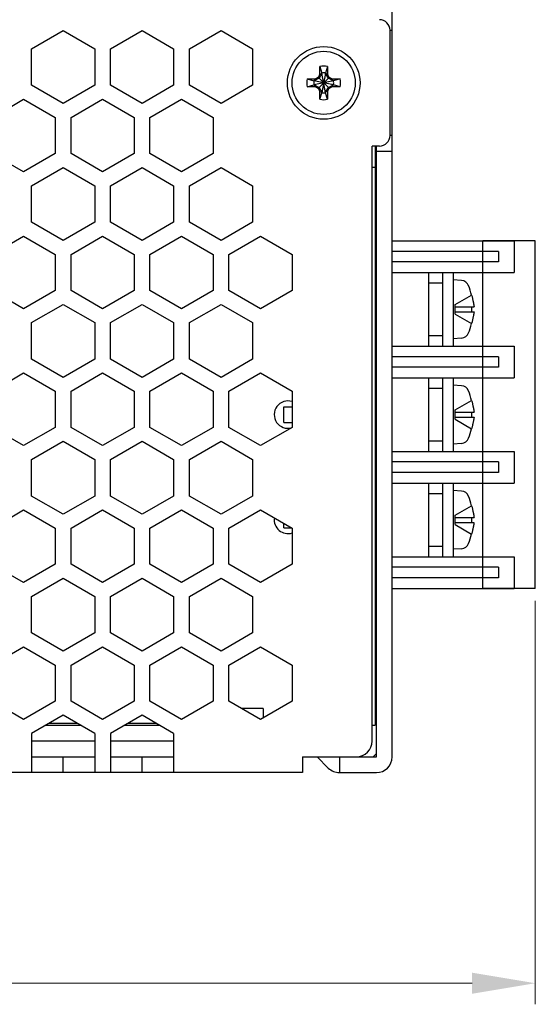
# Model space of a CAD drawing. Header units: millimetres. Extents: x 0 to 420, y 0 to 297.
# Tile 3 of 6: x 221 to 270, y 66 to 159. Entities that reach past the tile are written whole.
import ezdxf

# ---------------------------------------------------------------- set-up
doc = ezdxf.new("R2010")
doc.units = ezdxf.units.MM
doc.layers.get('Defpoints').update_dxf_attribs({"linetype": 'CONTINUOUS', "lineweight": 13})
doc.layers.add('Dimension', color=2, linetype='CONTINUOUS', lineweight=9)
doc.layers.add('Line', color=3, linetype='CONTINUOUS', lineweight=25)
doc.styles.get("Standard").update_dxf_attribs({"font": 'romans.shx'})
doc.dimstyles.new('yutana', dxfattribs={"dimtxt": 3.5, "dimasz": 3, "dimexe": 1, "dimexo": 0.6, "dimgap": 1.5, "dimtad": 1, "dimdec": 1, "dimzin": 0, "dimdsep": 46, "dimtxsty": 'Standard', "dimcen": 0, "dimadec": 0, "dimazin": 0, "dimtp": 0.01, "dimtm": 0.01, "dimtfac": 1, "dimtdec": 1, "dimtmove": 0, "dimatfit": 3, "dimfxl": 1, "dimtolj": 1, "dimtzin": 0, "dimlwd": 0, "dimlwe": 0, "dimarcsym": 0})

# ---------------------------------------------------------------- blocks, each defined once
blk = doc.blocks.new('*D5')
at = {"layer": 'Defpoints', "color": 0, "ltscale": 5}
for p in [(150, 164.7), (270, 105.5), (270, 68)]:
    blk.add_point(p, dxfattribs=at)
at = {"layer": 'Dimension', "color": 0, "lineweight": 0, "ltscale": 5}
for p, q in [((150, 163.5), (150, 66)), ((270, 104.3), (270, 66)), ((156, 68), (264, 68))]:
    blk.add_line(p, q, dxfattribs=at)
at = {"layer": 'Dimension', "color": 0, "ltscale": 5}
for points in [[(156, 69), (156, 67), (150, 68)], [(264, 69), (264, 67), (270, 68)]]:
    blk.add_solid(points, dxfattribs=at)
at = {"layer": 'Dimension', "color": 0, "ltscale": 5, "insert": (210, 73.5), "char_height": 5, "attachment_point": 5}
blk.add_mtext('\\A1;120.0', dxfattribs=at)

msp = doc.modelspace()

# ---------------------------------------------------------------- linework, layer by layer
at = {"layer": 'Line', "color": 7}
for p, q in [((256.4, 89.5), (256.4, 207.5)), ((222.15, 156.732), (225.15, 158.464)), ((225.15, 158.464), (228.15, 156.732)), ((229.65, 156.732), (232.65, 158.464)), ((232.65, 158.464), (235.65, 156.732)), ((237.15, 156.732), (240.15, 158.464)), ((240.15, 158.464), (243.15, 156.732)), ((256.2, 148.5), (256.2, 158.5)), ((256.2, 158.5), (256.4, 158.5)), ((222.15, 153.268), (222.15, 156.732)), ((228.15, 156.732), (228.15, 153.268)), ((229.65, 153.268), (229.65, 156.732)), ((235.65, 156.732), (235.65, 153.268)), ((237.15, 153.268), (237.15, 156.732)), ((243.15, 156.732), (243.15, 153.268)), ((249.436, 154.074), (249.53, 154.317)), ((249.715, 154.395), (249.455, 153.945)), ((249.53, 154.317), (249.53, 155.057)), ((249.53, 155.057), (249.715, 154.432)), ((249.53, 154.317), (249.715, 154.395)), ((250.085, 152.568), (249.715, 154.432)), ((249.715, 154.432), (249.715, 154.395)), ((250.085, 154.432), (249.715, 152.568)), ((250.085, 152.605), (249.715, 154.395)), ((250.085, 154.395), (249.715, 152.605)), ((250.27, 155.057), (250.085, 154.432)), ((250.085, 154.395), (250.085, 154.432)), ((250.27, 154.317), (250.085, 154.395)), ((250.345, 153.945), (250.085, 154.395)), ((250.27, 155.057), (250.27, 154.317)), ((250.27, 154.317), (250.364, 154.074)), ((248.343, 153.87), (249.083, 153.87)), ((248.343, 153.87), (248.968, 153.685)), ((250.832, 153.685), (248.968, 153.315)), ((249.005, 153.685), (248.968, 153.685)), ((250.832, 153.315), (248.968, 153.685)), ((249.455, 153.945), (249.005, 153.685)), ((249.083, 153.87), (249.005, 153.685)), ((250.795, 153.685), (249.005, 153.315)), ((250.795, 153.315), (249.005, 153.685)), ((249.083, 153.87), (249.436, 154.074)), ((249.436, 154.074), (249.455, 153.945)), ((250.345, 153.945), (249.455, 153.055)), ((250.345, 153.055), (249.455, 153.945)), ((250.364, 154.074), (250.345, 153.945)), ((250.795, 153.685), (250.345, 153.945)), ((250.364, 154.074), (250.717, 153.87)), ((250.717, 153.87), (251.457, 153.87)), ((250.717, 153.87), (250.795, 153.685)), ((250.832, 153.685), (250.795, 153.685)), ((251.457, 153.87), (250.832, 153.685)), ((225.15, 151.536), (222.15, 153.268)), ((228.15, 153.268), (225.15, 151.536)), ((232.65, 151.536), (229.65, 153.268)), ((235.65, 153.268), (232.65, 151.536)), ((240.15, 151.536), (237.15, 153.268)), ((243.15, 153.268), (240.15, 151.536)), ((248.343, 153.13), (248.968, 153.315)), ((249.083, 153.13), (248.343, 153.13)), ((248.968, 153.315), (249.005, 153.315)), ((249.005, 153.315), (249.455, 153.055)), ((249.083, 153.13), (249.005, 153.315)), ((249.436, 152.926), (249.083, 153.13)), ((249.436, 152.926), (249.455, 153.055)), ((249.53, 152.683), (249.436, 152.926)), ((249.455, 153.055), (249.715, 152.605)), ((249.53, 151.943), (249.53, 152.683)), ((249.53, 152.683), (249.715, 152.605)), ((249.53, 151.943), (249.715, 152.568)), ((249.715, 152.605), (249.715, 152.568)), ((250.085, 152.605), (250.345, 153.055)), ((250.27, 152.683), (250.085, 152.605)), ((250.085, 152.568), (250.085, 152.605)), ((250.27, 151.943), (250.085, 152.568)), ((250.364, 152.926), (250.27, 152.683)), ((250.27, 152.683), (250.27, 151.943)), ((250.345, 153.055), (250.795, 153.315)), ((250.364, 152.926), (250.345, 153.055)), ((250.717, 153.13), (250.364, 152.926)), ((250.717, 153.13), (250.795, 153.315)), ((251.457, 153.13), (250.717, 153.13)), ((250.795, 153.315), (250.832, 153.315)), ((251.457, 153.13), (250.832, 153.315)), ((218.4, 150.218), (221.4, 151.95)), ((221.4, 151.95), (224.4, 150.218)), ((225.9, 150.218), (228.9, 151.95)), ((228.9, 151.95), (231.9, 150.218)), ((233.4, 150.218), (236.4, 151.95)), ((236.4, 151.95), (239.4, 150.218)), ((224.4, 150.218), (224.4, 146.782)), ((225.9, 146.782), (225.9, 150.218)), ((231.9, 150.218), (231.9, 146.782)), ((233.4, 146.782), (233.4, 150.218)), ((239.4, 150.218), (239.4, 146.782)), ((256.4, 148.5), (256.2, 148.5)), ((254.5, 91), (254.5, 147.5)), ((255.2, 147.5), (254.5, 147.5)), ((254.8, 147.5), (254.8, 92.5)), ((254.9, 89.5), (254.9, 147.5)), ((254.9, 147), (256.4, 147)), ((221.4, 145.05), (218.4, 146.782)), ((224.4, 146.782), (221.4, 145.05)), ((228.9, 145.05), (225.9, 146.782)), ((231.9, 146.782), (228.9, 145.05)), ((236.4, 145.05), (233.4, 146.782)), ((239.4, 146.782), (236.4, 145.05)), ((222.15, 143.732), (225.15, 145.464)), ((225.15, 145.464), (228.15, 143.732)), ((229.65, 143.732), (232.65, 145.464)), ((232.65, 145.464), (235.65, 143.732)), ((237.15, 143.732), (240.15, 145.464)), ((240.15, 145.464), (243.15, 143.732)), ((254.5, 145.5), (254.8, 145.5)), ((222.15, 140.268), (222.15, 143.732)), ((228.15, 143.732), (228.15, 140.268)), ((229.65, 140.268), (229.65, 143.732)), ((235.65, 143.732), (235.65, 140.268)), ((237.15, 140.268), (237.15, 143.732)), ((243.15, 143.732), (243.15, 140.268)), ((225.15, 138.536), (222.15, 140.268)), ((228.15, 140.268), (225.15, 138.536)), ((232.65, 138.536), (229.65, 140.268)), ((235.65, 140.268), (232.65, 138.536)), ((240.15, 138.536), (237.15, 140.268)), ((243.15, 140.268), (240.15, 138.536)), ((218.4, 137.218), (221.4, 138.95)), ((221.4, 138.95), (224.4, 137.218)), ((225.9, 137.218), (228.9, 138.95)), ((228.9, 138.95), (231.9, 137.218)), ((233.4, 137.218), (236.4, 138.95)), ((236.4, 138.95), (239.4, 137.218)), ((240.9, 137.218), (243.9, 138.95)), ((243.9, 138.95), (246.9, 137.218)), ((254.8, 138.5), (254.9, 138.5)), ((256.4, 138.5), (268, 138.5)), ((265, 105.5), (265, 138.5)), ((270, 138.5), (265, 138.5)), ((268, 138.5), (268, 135.5)), ((270, 105.5), (270, 138.5)), ((254.8, 137.5), (254.9, 137.5)), ((266.5, 137.5), (256.4, 137.5)), ((266.5, 137.5), (266.5, 136.5)), ((224.4, 137.218), (224.4, 133.782)), ((225.9, 133.782), (225.9, 137.218)), ((231.9, 137.218), (231.9, 133.782)), ((233.4, 133.782), (233.4, 137.218)), ((239.4, 137.218), (239.4, 133.782)), ((240.9, 133.782), (240.9, 137.218)), ((246.9, 137.218), (246.9, 133.782)), ((254.8, 136.5), (254.9, 136.5)), ((266.5, 136.5), (256.4, 136.5)), ((254.8, 135.5), (254.9, 135.5)), ((256.4, 135.5), (268, 135.5)), ((259.9, 128.5), (259.9, 135.5)), ((261.2, 135.5), (261.2, 128.5)), ((262.2, 135.5), (262.2, 128.5)), ((262.998, 134.737), (262.2, 134.794)), ((221.4, 132.05), (218.4, 133.782)), ((224.4, 133.782), (221.4, 132.05)), ((228.9, 132.05), (225.9, 133.782)), ((231.9, 133.782), (228.9, 132.05)), ((236.4, 132.05), (233.4, 133.782)), ((239.4, 133.782), (236.4, 132.05)), ((243.9, 132.05), (240.9, 133.782)), ((246.9, 133.782), (243.9, 132.05)), ((259.9, 134.5), (261.2, 134.5)), ((262.403, 132.45), (263.949, 133.342)), ((222.15, 130.732), (225.15, 132.464)), ((225.15, 132.464), (228.15, 130.732)), ((229.65, 130.732), (232.65, 132.464)), ((232.65, 132.464), (235.65, 130.732)), ((237.15, 130.732), (240.15, 132.464)), ((240.15, 132.464), (243.15, 130.732)), ((262.403, 131.55), (262.403, 132.45)), ((262.403, 132.241), (264.179, 132.241)), ((262.403, 131.759), (264.179, 131.759)), ((262.403, 131.55), (263.949, 130.658)), ((222.15, 127.268), (222.15, 130.732)), ((228.15, 130.732), (228.15, 127.268)), ((229.65, 127.268), (229.65, 130.732)), ((235.65, 130.732), (235.65, 127.268)), ((237.15, 127.268), (237.15, 130.732)), ((243.15, 130.732), (243.15, 127.268)), ((259.9, 129.5), (261.2, 129.5)), ((262.998, 129.263), (262.2, 129.206)), ((254.9, 128.5), (254.8, 128.5)), ((256.4, 128.5), (268, 128.5)), ((268, 128.5), (268, 125.5)), ((225.15, 125.536), (222.15, 127.268)), ((228.15, 127.268), (225.15, 125.536)), ((232.65, 125.536), (229.65, 127.268)), ((235.65, 127.268), (232.65, 125.536)), ((240.15, 125.536), (237.15, 127.268)), ((243.15, 127.268), (240.15, 125.536)), ((254.8, 127.5), (254.9, 127.5)), ((266.5, 127.5), (256.4, 127.5)), ((266.5, 127.5), (266.5, 126.5)), ((254.8, 126.5), (254.9, 126.5)), ((266.5, 126.5), (256.4, 126.5)), ((218.4, 124.218), (221.4, 125.95)), ((221.4, 125.95), (224.4, 124.218)), ((225.9, 124.218), (228.9, 125.95)), ((228.9, 125.95), (231.9, 124.218)), ((233.4, 124.218), (236.4, 125.95)), ((236.4, 125.95), (239.4, 124.218)), ((240.9, 124.218), (243.9, 125.95)), ((243.9, 125.95), (246.9, 124.218)), ((254.8, 125.5), (254.9, 125.5)), ((256.4, 125.5), (268, 125.5)), ((259.9, 118.5), (259.9, 125.5)), ((261.2, 125.5), (261.2, 118.5)), ((262.2, 125.5), (262.2, 118.5)), ((259.9, 124.5), (261.2, 124.5)), ((262.998, 124.737), (262.2, 124.794)), ((224.4, 124.218), (224.4, 120.782)), ((225.9, 120.782), (225.9, 124.218)), ((231.9, 124.218), (231.9, 120.782)), ((233.4, 120.782), (233.4, 124.218)), ((239.4, 124.218), (239.4, 120.782)), ((240.9, 120.782), (240.9, 124.218)), ((246.9, 124.218), (246.9, 120.782)), ((246.1, 121.25), (246.1, 122.75)), ((246.1, 122.75), (246.9, 122.75)), ((262.403, 122.45), (263.949, 123.342)), ((262.403, 121.55), (262.403, 122.45)), ((262.403, 122.241), (264.179, 122.241)), ((262.403, 121.759), (264.179, 121.759)), ((262.403, 121.55), (263.949, 120.658)), ((221.4, 119.05), (218.4, 120.782)), ((224.4, 120.782), (221.4, 119.05)), ((228.9, 119.05), (225.9, 120.782)), ((231.9, 120.782), (228.9, 119.05)), ((236.4, 119.05), (233.4, 120.782)), ((239.4, 120.782), (236.4, 119.05)), ((243.9, 119.05), (240.9, 120.782)), ((246.9, 120.782), (243.9, 119.05)), ((246.1, 121.25), (246.9, 121.25)), ((222.15, 117.732), (225.15, 119.464)), ((225.15, 119.464), (228.15, 117.732)), ((229.65, 117.732), (232.65, 119.464)), ((232.65, 119.464), (235.65, 117.732)), ((237.15, 117.732), (240.15, 119.464)), ((240.15, 119.464), (243.15, 117.732)), ((259.9, 119.5), (261.2, 119.5)), ((262.998, 119.263), (262.2, 119.206)), ((254.9, 118.5), (254.8, 118.5)), ((256.4, 118.5), (268, 118.5)), ((268, 118.5), (268, 115.5)), ((222.15, 114.268), (222.15, 117.732)), ((228.15, 117.732), (228.15, 114.268)), ((229.65, 114.268), (229.65, 117.732)), ((235.65, 117.732), (235.65, 114.268)), ((237.15, 114.268), (237.15, 117.732)), ((243.15, 117.732), (243.15, 114.268)), ((254.8, 117.5), (254.9, 117.5)), ((266.5, 117.5), (256.4, 117.5)), ((266.5, 117.5), (266.5, 116.5)), ((254.8, 116.5), (254.9, 116.5)), ((266.5, 116.5), (256.4, 116.5)), ((254.8, 115.5), (254.9, 115.5)), ((256.4, 115.5), (268, 115.5)), ((259.9, 108.5), (259.9, 115.5)), ((261.2, 115.5), (261.2, 108.5)), ((262.2, 115.5), (262.2, 108.5)), ((225.15, 112.536), (222.15, 114.268)), ((228.15, 114.268), (225.15, 112.536)), ((232.65, 112.536), (229.65, 114.268)), ((235.65, 114.268), (232.65, 112.536)), ((240.15, 112.536), (237.15, 114.268)), ((243.15, 114.268), (240.15, 112.536)), ((259.9, 114.5), (261.2, 114.5)), ((262.998, 114.737), (262.2, 114.794)), ((262.403, 112.45), (263.949, 113.342)), ((218.4, 111.218), (221.4, 112.95)), ((221.4, 112.95), (224.4, 111.218)), ((225.9, 111.218), (228.9, 112.95)), ((228.9, 112.95), (231.9, 111.218)), ((233.4, 111.218), (236.4, 112.95)), ((236.4, 112.95), (239.4, 111.218)), ((240.9, 111.218), (243.9, 112.95)), ((243.9, 112.95), (246.9, 111.218)), ((262.403, 111.55), (262.403, 112.45)), ((262.403, 112.241), (264.179, 112.241)), ((246.1, 111.25), (246.1, 111.68)), ((262.403, 111.759), (264.179, 111.759)), ((262.403, 111.55), (263.949, 110.658)), ((224.4, 111.218), (224.4, 107.782)), ((225.9, 107.782), (225.9, 111.218)), ((231.9, 111.218), (231.9, 107.782)), ((233.4, 107.782), (233.4, 111.218)), ((239.4, 111.218), (239.4, 107.782)), ((240.9, 107.782), (240.9, 111.218)), ((246.1, 111.25), (246.844, 111.25)), ((246.9, 111.218), (246.9, 107.782)), ((259.9, 109.5), (261.2, 109.5)), ((254.9, 108.5), (254.8, 108.5)), ((256.4, 108.5), (268, 108.5)), ((262.998, 109.263), (262.2, 109.206)), ((268, 108.5), (268, 105.5)), ((221.4, 106.05), (218.4, 107.782)), ((224.4, 107.782), (221.4, 106.05)), ((228.9, 106.05), (225.9, 107.782)), ((231.9, 107.782), (228.9, 106.05)), ((236.4, 106.05), (233.4, 107.782)), ((239.4, 107.782), (236.4, 106.05)), ((243.9, 106.05), (240.9, 107.782)), ((246.9, 107.782), (243.9, 106.05)), ((254.8, 107.5), (254.9, 107.5)), ((266.5, 107.5), (256.4, 107.5)), ((266.5, 107.5), (266.5, 106.5)), ((222.15, 104.732), (225.15, 106.464)), ((225.15, 106.464), (228.15, 104.732)), ((229.65, 104.732), (232.65, 106.464)), ((232.65, 106.464), (235.65, 104.732)), ((237.15, 104.732), (240.15, 106.464)), ((240.15, 106.464), (243.15, 104.732)), ((254.8, 106.5), (254.9, 106.5)), ((266.5, 106.5), (256.4, 106.5)), ((222.15, 101.268), (222.15, 104.732)), ((228.15, 104.732), (228.15, 101.268)), ((229.65, 101.268), (229.65, 104.732)), ((235.65, 104.732), (235.65, 101.268)), ((237.15, 101.268), (237.15, 104.732)), ((243.15, 104.732), (243.15, 101.268)), ((254.8, 105.5), (254.9, 105.5)), ((256.4, 105.5), (268, 105.5)), ((270, 105.5), (265, 105.5)), ((225.15, 99.536), (222.15, 101.268)), ((228.15, 101.268), (225.15, 99.536)), ((232.65, 99.536), (229.65, 101.268)), ((235.65, 101.268), (232.65, 99.536)), ((240.15, 99.536), (237.15, 101.268)), ((243.15, 101.268), (240.15, 99.536)), ((218.4, 98.218), (221.4, 99.95)), ((221.4, 99.95), (224.4, 98.218)), ((225.9, 98.218), (228.9, 99.95)), ((228.9, 99.95), (231.9, 98.218)), ((233.4, 98.218), (236.4, 99.95)), ((236.4, 99.95), (239.4, 98.218)), ((240.9, 98.218), (243.9, 99.95)), ((243.9, 99.95), (246.9, 98.218)), ((224.4, 98.218), (224.4, 94.782)), ((225.9, 94.782), (225.9, 98.218)), ((231.9, 98.218), (231.9, 94.782)), ((233.4, 94.782), (233.4, 98.218)), ((239.4, 98.218), (239.4, 94.782)), ((240.9, 94.782), (240.9, 98.218)), ((246.9, 98.218), (246.9, 94.782)), ((221.4, 93.05), (218.4, 94.782)), ((224.4, 94.782), (221.4, 93.05)), ((228.9, 93.05), (225.9, 94.782)), ((231.9, 94.782), (228.9, 93.05)), ((236.4, 93.05), (233.4, 94.782)), ((239.4, 94.782), (236.4, 93.05)), ((243.9, 93.05), (240.9, 94.782)), ((246.9, 94.782), (243.9, 93.05)), ((244.15, 94.1), (242.081, 94.1)), ((244.15, 94.1), (244.15, 93.194)), ((225.15, 93.451), (222.15, 91.719)), ((223.85, 92.7), (226.45, 92.7)), ((228.15, 91.719), (225.15, 93.451)), ((232.65, 93.451), (229.65, 91.719)), ((231.35, 92.7), (233.95, 92.7)), ((235.65, 91.719), (232.65, 93.451)), ((222.15, 91.719), (222.15, 88)), ((223.503, 92.5), (226.797, 92.5)), ((228.15, 91.719), (228.15, 88)), ((229.65, 91.719), (229.65, 88)), ((231.003, 92.5), (234.297, 92.5)), ((235.65, 91.719), (235.65, 88)), ((254.5, 92.5), (254.8, 92.5)), ((228.15, 91), (222.15, 91)), ((235.65, 91), (229.65, 91)), ((254.589, 89.5), (254.9, 89.811)), ((222.15, 89.5), (228.15, 89.5)), ((225.15, 88), (225.15, 89.5)), ((229.65, 89.5), (235.65, 89.5)), ((232.65, 88), (232.65, 89.5)), ((247.9, 89.5), (254.9, 89.5)), ((247.9, 89.5), (247.9, 88)), ((250.339, 88.439), (249.279, 89.5)), ((251.4, 89.5), (251.4, 88)), ((247.9, 88), (157.1, 88)), ((251.4, 88), (254.9, 88))]:
    msp.add_line(p, q, dxfattribs=at)
for radius in [3.45, 3]:
    msp.add_circle((249.9, 153.5), radius, dxfattribs=at)
for centre, radius, start, end in [((255.2, 158.5), 1, 0, 90), ((249.9, 153.5), 1.6, 76.62932, 103.37068), ((249.9, 153.5), 0.95, 78.77065, 101.22935), ((249.9, 153.5), 1.6, 166.62932, 193.37068), ((249.9, 153.5), 0.95, 168.77065, 191.22935), ((249.9, 153.5), 0.95, 348.77065, 11.22935), ((249.9, 153.5), 1.6, 346.62932, 13.37068), ((249.9, 153.5), 0.95, 258.77065, 281.22935), ((249.9, 153.5), 1.6, 256.62932, 283.37068), ((255.2, 148.5), 1, 270, 0), ((262.945, 133.977), 0.762, 19.54433, 87.25221), ((254.166, 130.623), 10.16, 15.54179, 20.91261), ((254.166, 133.377), 10.16, 339.0873, 344.34988), ((262.945, 130.023), 0.762, 274.04987, 339.08817), ((262.945, 123.977), 0.762, 19.54433, 87.25221), ((254.166, 120.623), 10.16, 15.54179, 20.91261), ((246.5, 122), 1.3, 72.0759, 285.95678), ((254.166, 123.377), 10.16, 339.0873, 344.34988), ((262.945, 120.023), 0.762, 274.04987, 339.08817), ((262.945, 113.977), 0.762, 19.54433, 87.25221), ((254.166, 110.623), 10.16, 15.54179, 20.91261), ((246.5, 112), 1.3, 171.81888, 287.9241), ((254.166, 113.377), 10.16, 339.0873, 344.34988), ((262.945, 110.023), 0.762, 274.04987, 339.08817), ((253, 91), 1.5, 270, 0), ((254.9, 89.5), 1.5, 270, 0), ((251.4, 89.5), 1.5, 225, 270)]:
    msp.add_arc(centre, radius, start, end, dxfattribs=at)
for points, knots in [([(263.949, 133.342), (263.95, 133.343), (263.952, 133.344), (263.953, 133.345), (263.954, 133.345), (263.954, 133.345)], [0, 0, 0, 0, 0.003318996, 0.005310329, 0.005973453, 0.005973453, 0.005973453, 0.005973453]), ([(263.949, 133.342), (263.962, 133.295), (263.986, 133.206), (264.018, 133.077), (264.046, 132.96), (264.07, 132.855), (264.09, 132.76), (264.108, 132.675), (264.122, 132.599), (264.135, 132.531), (264.145, 132.472), (264.154, 132.418), (264.162, 132.37), (264.168, 132.326), (264.174, 132.283), (264.178, 132.255), (264.179, 132.241)], [0, 0, 0, 0, 0.145877, 0.278151, 0.397726, 0.505505, 0.602349, 0.689055, 0.766338, 0.834742, 0.894917, 0.948294, 0.996497, 1.041022, 1.083476, 1.125492, 1.125492, 1.125492, 1.125492]), ([(263.949, 132.241), (263.95, 132.215), (263.952, 132.161), (263.954, 132.08), (263.954, 132.027), (263.954, 132)], [0, 0, 0, 0, 0.0804482, 0.1609076, 0.2413723, 0.2413723, 0.2413723, 0.2413723]), ([(263.954, 132), (263.954, 131.973), (263.954, 131.92), (263.952, 131.839), (263.95, 131.785), (263.949, 131.759)], [0, 0, 0, 0, 0.0804648, 0.1609241, 0.2413723, 0.2413723, 0.2413723, 0.2413723]), ([(264.179, 131.759), (264.178, 131.745), (264.174, 131.717), (264.168, 131.674), (264.162, 131.63), (264.154, 131.581), (264.145, 131.528), (264.135, 131.469), (264.122, 131.401), (264.108, 131.325), (264.09, 131.24), (264.07, 131.145), (264.046, 131.04), (264.018, 130.923), (263.986, 130.794), (263.962, 130.705), (263.949, 130.658)], [0, 0, 0, 0, 0.04209, 0.084589, 0.129133, 0.177333, 0.230688, 0.290824, 0.359188, 0.436434, 0.523113, 0.619937, 0.727705, 0.847282, 0.979574, 1.125492, 1.125492, 1.125492, 1.125492]), ([(263.949, 123.342), (263.95, 123.343), (263.952, 123.344), (263.953, 123.345), (263.954, 123.345), (263.954, 123.345)], [0, 0, 0, 0, 0.003318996, 0.005310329, 0.005973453, 0.005973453, 0.005973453, 0.005973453]), ([(263.949, 123.342), (263.962, 123.295), (263.986, 123.206), (264.018, 123.077), (264.046, 122.96), (264.07, 122.855), (264.09, 122.76), (264.108, 122.675), (264.122, 122.599), (264.135, 122.531), (264.145, 122.472), (264.154, 122.418), (264.162, 122.37), (264.168, 122.326), (264.174, 122.283), (264.178, 122.255), (264.179, 122.241)], [0, 0, 0, 0, 0.145877, 0.278151, 0.397726, 0.505505, 0.602349, 0.689055, 0.766338, 0.834742, 0.894917, 0.948294, 0.996497, 1.041022, 1.083476, 1.125492, 1.125492, 1.125492, 1.125492]), ([(263.949, 122.241), (263.95, 122.215), (263.952, 122.161), (263.954, 122.08), (263.954, 122.027), (263.954, 122)], [0, 0, 0, 0, 0.0804482, 0.1609076, 0.2413723, 0.2413723, 0.2413723, 0.2413723]), ([(263.954, 122), (263.954, 121.973), (263.954, 121.92), (263.952, 121.839), (263.95, 121.785), (263.949, 121.759)], [0, 0, 0, 0, 0.0804648, 0.1609241, 0.2413723, 0.2413723, 0.2413723, 0.2413723]), ([(264.179, 121.759), (264.178, 121.745), (264.174, 121.717), (264.168, 121.674), (264.162, 121.63), (264.154, 121.581), (264.145, 121.528), (264.135, 121.469), (264.122, 121.401), (264.108, 121.325), (264.09, 121.24), (264.07, 121.145), (264.046, 121.04), (264.018, 120.923), (263.986, 120.794), (263.962, 120.705), (263.949, 120.658)], [0, 0, 0, 0, 0.04209, 0.084589, 0.129133, 0.177333, 0.230688, 0.290824, 0.359188, 0.436434, 0.523113, 0.619937, 0.727705, 0.847282, 0.979574, 1.125492, 1.125492, 1.125492, 1.125492]), ([(263.949, 113.342), (263.95, 113.343), (263.952, 113.344), (263.953, 113.345), (263.954, 113.345), (263.954, 113.345)], [0, 0, 0, 0, 0.003318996, 0.005310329, 0.005973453, 0.005973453, 0.005973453, 0.005973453]), ([(263.949, 113.342), (263.962, 113.295), (263.986, 113.206), (264.018, 113.077), (264.046, 112.96), (264.07, 112.855), (264.09, 112.76), (264.108, 112.675), (264.122, 112.599), (264.135, 112.531), (264.145, 112.472), (264.154, 112.418), (264.162, 112.37), (264.168, 112.326), (264.174, 112.283), (264.178, 112.255), (264.179, 112.241)], [0, 0, 0, 0, 0.145877, 0.278151, 0.397726, 0.505505, 0.602349, 0.689055, 0.766338, 0.834742, 0.894917, 0.948294, 0.996497, 1.041022, 1.083476, 1.125492, 1.125492, 1.125492, 1.125492]), ([(263.949, 112.241), (263.95, 112.215), (263.952, 112.161), (263.954, 112.08), (263.954, 112.027), (263.954, 112)], [0, 0, 0, 0, 0.0804482, 0.1609076, 0.2413723, 0.2413723, 0.2413723, 0.2413723]), ([(263.954, 112), (263.954, 111.973), (263.954, 111.92), (263.952, 111.839), (263.95, 111.785), (263.949, 111.759)], [0, 0, 0, 0, 0.0804648, 0.1609241, 0.2413723, 0.2413723, 0.2413723, 0.2413723]), ([(264.179, 111.759), (264.178, 111.745), (264.174, 111.717), (264.168, 111.674), (264.162, 111.63), (264.154, 111.581), (264.145, 111.528), (264.135, 111.469), (264.122, 111.401), (264.108, 111.325), (264.09, 111.24), (264.07, 111.145), (264.046, 111.04), (264.018, 110.923), (263.986, 110.794), (263.962, 110.705), (263.949, 110.658)], [0, 0, 0, 0, 0.04209, 0.084589, 0.129133, 0.177333, 0.230688, 0.290824, 0.359188, 0.436434, 0.523113, 0.619937, 0.727705, 0.847282, 0.979574, 1.125492, 1.125492, 1.125492, 1.125492])]:
    msp.add_open_spline(points, degree=3, knots=knots, dxfattribs=at)
for points in [[(263.949, 130.658), (263.951, 130.657), (263.957, 130.653), (263.951, 130.657), (263.949, 130.658)], [(263.949, 120.658), (263.951, 120.657), (263.957, 120.653), (263.951, 120.657), (263.949, 120.658)], [(263.949, 110.658), (263.951, 110.657), (263.957, 110.653), (263.951, 110.657), (263.949, 110.658)]]:
    msp.add_open_spline(points, degree=3, dxfattribs=at)

# ---------------------------------------------------------------- dimensions: what is measured, and where the dimension line sits
at = {"layer": 'Dimension', "color": 7}
dim = msp.add_linear_dim(base=(270, 68), p1=(150, 164.7), p2=(270, 105.5), dimstyle='yutana', override={"dimscale": 2, "dimtxt": 2.5, "dimasz": 3}, dxfattribs=at)
dim.commit()
dim.dimension.update_dxf_attribs({"geometry": '*D5', "text_midpoint": (210, 73.5)})

doc.saveas('drawing.dxf')
